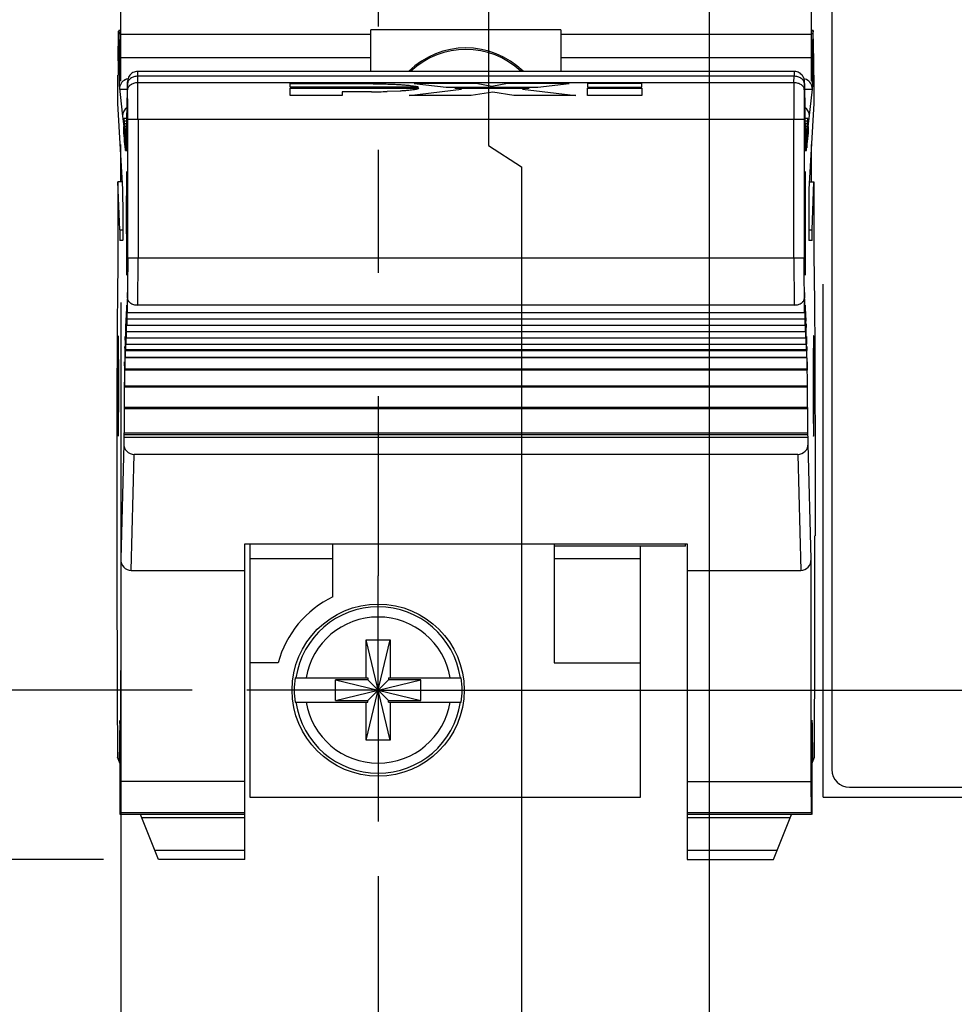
# Model space of a CAD drawing. Header units: inches. Extents: x 0 to 34, y 0 to 22.
# Tile 4 of 52: x 5.5 to 6.6, y 7.4 to 8.5. Entities that reach past the tile are written whole.
import ezdxf

# ---------------------------------------------------------------- set-up
doc = ezdxf.new("R2010")
doc.units = ezdxf.units.IN
doc.header["$LTSCALE"] = 1.87
doc.header["$MEASUREMENT"] = 0
doc.linetypes.add('CENTER', pattern=[0.6, 0.375, -0.075, 0.075, -0.075])
doc.layers.get('0').update_dxf_attribs({"linetype": 'CONTINUOUS'})
for name, color, linetype in [('02___PRT_ALL_AXES', 7, 'CONTINUOUS'), ('DEFAULT_1', 7, 'CENTER'), ('DIMENSIONS', 7, 'CONTINUOUS')]:
    doc.layers.add(name, color=color, linetype=linetype)
doc.styles.get("Standard").update_dxf_attribs({"font": 'txt', "width": 0.8})
doc.dimstyles.new('DIMSTYLE_2', dxfattribs={"dimtxt": 0.125, "dimasz": 0.18, "dimexe": 0.125, "dimexo": 0.0625, "dimgap": 0.03125, "dimtad": 0, "dimtih": 1, "dimtoh": 1, "dimzin": 0, "dimdsep": 46, "dimtxsty": 'STANDARD', "dimblk": '_FILLED', "dimblk1": '_FILLED', "dimblk2": '_FILLED', "dimcen": 0.09, "dimazin": 0, "dimtp": 0.01, "dimtm": 0.01, "dimtfac": 1, "dimtofl": 0, "dimtmove": 0, "dimatfit": 3, "dimldrblk": '_FILLED', "dimfxl": 1, "dimtolj": 1, "dimtzin": 0, "dimarcsym": 0})

# ---------------------------------------------------------------- blocks, each defined once
blk = doc.blocks.new('*D1')
at = {"layer": 'DIMENSIONS', "color": 2, "linetype": 'CONTINUOUS'}
blk.add_line((5.5858, 7.5611), (4.8874, 7.5611), dxfattribs=at)
at = {"layer": 'DIMENSIONS', "color": 2, "linetype": 'CONTINUOUS', "insert": (4.8249, 7.6236), "char_height": 0.125, "width": 1.125, "attachment_point": 3, "line_spacing_factor": 0.9}
blk.add_mtext('4.90{\\ftxt.shx;\\W1.000000;\\H0.125000; }[.193]', dxfattribs=at)
blk = doc.blocks.new('_FILLED')
at = {"color": 0, "linetype": 'BYBLOCK'}
blk.add_solid([(0, 0), (-1, 0.1736), (-1, -0.1736)], dxfattribs=at)
blk = doc.blocks.new('*D2')
at = {"layer": 'DIMENSIONS', "color": 2, "linetype": 'CONTINUOUS'}
blk.add_line((5.6867, 7.754), (4.8874, 7.754), dxfattribs=at)
at = {"layer": 'DIMENSIONS', "color": 2, "linetype": 'CONTINUOUS', "insert": (4.8249, 7.8165), "char_height": 0.125, "width": 1.125, "attachment_point": 3, "line_spacing_factor": 0.9}
blk.add_mtext('0.00{\\ftxt.shx;\\W1.000000;\\H0.125000; }[.000]', dxfattribs=at)
blk = doc.blocks.new('*D3')
at = {"layer": 'DIMENSIONS', "color": 2, "linetype": 'CONTINUOUS'}
blk.add_line((5.577, 11.0244), (4.8874, 11.0244), dxfattribs=at)
at = {"layer": 'DIMENSIONS', "color": 2, "linetype": 'CONTINUOUS', "insert": (4.8249, 11.0869), "char_height": 0.125, "width": 1.325, "attachment_point": 3, "line_spacing_factor": 0.9}
blk.add_mtext('83.07{\\ftxt.shx;\\W1.000000;\\H0.125000; }[3.270]', dxfattribs=at)
blk = doc.blocks.new('*D4')
at = {"layer": 'DIMENSIONS', "color": 2, "linetype": 'CONTINUOUS'}
blk.add_line((5.6867, 12.5768), (4.8874, 12.5768), dxfattribs=at)
at = {"layer": 'DIMENSIONS', "color": 2, "linetype": 'CONTINUOUS', "insert": (4.8249, 12.6393), "char_height": 0.125, "width": 1.425, "attachment_point": 3, "line_spacing_factor": 0.9}
blk.add_mtext('122.50{\\ftxt.shx;\\W1.000000;\\H0.125000; }[4.823]', dxfattribs=at)
blk = doc.blocks.new('*D5')
at = {"layer": 'DIMENSIONS', "color": 2, "linetype": 'CONTINUOUS'}
blk.add_line((7.2368, 12.6989), (7.8898, 12.6989), dxfattribs=at)
at = {"layer": 'DIMENSIONS', "color": 2, "linetype": 'CONTINUOUS', "insert": (7.9523, 12.7614), "char_height": 0.125, "width": 1.425, "attachment_point": 1, "line_spacing_factor": 0.9}
blk.add_mtext('125.60{\\ftxt.shx;\\W1.000000;\\H0.125000; }[4.945]', dxfattribs=at)
blk = doc.blocks.new('*D6')
at = {"layer": 'DIMENSIONS', "color": 2, "linetype": 'CONTINUOUS'}
blk.add_line((5.6173, 11.5648), (4.8874, 11.5648), dxfattribs=at)
at = {"layer": 'DIMENSIONS', "color": 2, "linetype": 'CONTINUOUS', "insert": (4.8249, 11.6273), "char_height": 0.125, "width": 1.325, "attachment_point": 3, "line_spacing_factor": 0.9}
blk.add_mtext('96.80{\\ftxt.shx;\\W1.000000;\\H0.125000; }[3.811]', dxfattribs=at)
blk = doc.blocks.new('*D7')
at = {"layer": 'DIMENSIONS', "color": 2, "linetype": 'CONTINUOUS'}
blk.add_line((5.9165, 10.0825), (4.8874, 10.0825), dxfattribs=at)
at = {"layer": 'DIMENSIONS', "color": 2, "linetype": 'CONTINUOUS', "insert": (4.8249, 10.145), "char_height": 0.125, "width": 1.325, "attachment_point": 3, "line_spacing_factor": 0.9}
blk.add_mtext('59.14{\\ftxt.shx;\\W1.000000;\\H0.125000; }[2.329]', dxfattribs=at)
blk = doc.blocks.new('*D8')
at = {"layer": 'DIMENSIONS', "color": 2, "linetype": 'CONTINUOUS'}
blk.add_line((5.6744, 8.9508), (4.8874, 8.9508), dxfattribs=at)
at = {"layer": 'DIMENSIONS', "color": 2, "linetype": 'CONTINUOUS', "insert": (4.8249, 9.0133), "char_height": 0.125, "width": 1.325, "attachment_point": 3, "line_spacing_factor": 0.9}
blk.add_mtext('30.40{\\ftxt.shx;\\W1.000000;\\H0.125000; }[1.197]', dxfattribs=at)
blk = doc.blocks.new('*D9')
at = {"layer": 'DIMENSIONS', "color": 2, "linetype": 'CONTINUOUS'}
blk.add_line((7.2422, 7.6319), (7.8898, 7.6319), dxfattribs=at)
at = {"layer": 'DIMENSIONS', "color": 2, "linetype": 'CONTINUOUS', "insert": (7.9523, 7.6944), "char_height": 0.125, "width": 1.125, "attachment_point": 1, "line_spacing_factor": 0.9}
blk.add_mtext('3.10{\\ftxt.shx;\\W1.000000;\\H0.125000; }[.122]', dxfattribs=at)
blk = doc.blocks.new('*D10')
at = {"layer": 'DIMENSIONS', "color": 2, "linetype": 'CONTINUOUS'}
blk.add_line((6.351, 10.9333), (7.8898, 10.9333), dxfattribs=at)
at = {"layer": 'DIMENSIONS', "color": 2, "linetype": 'CONTINUOUS', "insert": (7.9523, 10.9958), "char_height": 0.125, "width": 1.325, "attachment_point": 1, "line_spacing_factor": 0.9}
blk.add_mtext('80.76{\\ftxt.shx;\\W1.000000;\\H0.125000; }[3.179]', dxfattribs=at)
blk = doc.blocks.new('*D11')
at = {"color": 2, "linetype": 'CONTINUOUS'}
blk.add_line((6.8987, 7.542), (6.8987, 6.8736), dxfattribs=at)
at = {"color": 2, "linetype": 'CONTINUOUS', "insert": (6.8362, 6.8111), "char_height": 0.125, "width": 1.325, "attachment_point": 3, "rotation": 90, "line_spacing_factor": 0.9}
blk.add_mtext('25.40{\\ftxt.shx;\\W1.000000;\\H0.125000; }[1.000]', dxfattribs=at)
blk = doc.blocks.new('*D12')
at = {"layer": 'DIMENSIONS', "color": 2, "linetype": 'CONTINUOUS'}
blk.add_line((5.8987, 7.542), (5.8987, 6.8736), dxfattribs=at)
at = {"layer": 'DIMENSIONS', "color": 2, "linetype": 'CONTINUOUS', "insert": (5.8362, 6.8111), "char_height": 0.125, "width": 1.125, "attachment_point": 3, "rotation": 90, "line_spacing_factor": 0.9}
blk.add_mtext('0.00{\\ftxt.shx;\\W1.000000;\\H0.125000; }[.000]', dxfattribs=at)
blk = doc.blocks.new('*D13')
at = {"color": 2, "linetype": 'CONTINUOUS'}
blk.add_line((7.2023, 8.1999), (7.2023, 6.8736), dxfattribs=at)
at = {"color": 2, "linetype": 'CONTINUOUS', "insert": (7.1398, 6.8111), "char_height": 0.125, "width": 1.325, "attachment_point": 3, "rotation": 90, "line_spacing_factor": 0.9}
blk.add_mtext('33.11{\\ftxt.shx;\\W1.000000;\\H0.125000; }[1.304]', dxfattribs=at)
blk = doc.blocks.new('*D14')
at = {"layer": 'DIMENSIONS', "color": 2, "linetype": 'CONTINUOUS'}
blk.add_line((5.6057, 8.1954), (5.6057, 6.8736), dxfattribs=at)
at = {"layer": 'DIMENSIONS', "color": 2, "linetype": 'CONTINUOUS', "insert": (5.5432, 6.8111), "char_height": 0.125, "width": 1.125, "attachment_point": 3, "rotation": 90, "line_spacing_factor": 0.9}
blk.add_mtext('7.44{\\ftxt.shx;\\W1.000000;\\H0.125000; }[.293]', dxfattribs=at)
blk = doc.blocks.new('*D15')
at = {"layer": 'DIMENSIONS', "color": 2, "linetype": 'CONTINUOUS'}
for p, q in [((6.0244, 8.6511), (6.0244, 8.3741)), ((6.0244, 8.3741), (6.0619, 8.3497)), ((6.0619, 8.3497), (6.0619, 6.8736))]:
    blk.add_line(p, q, dxfattribs=at)
at = {"layer": 'DIMENSIONS', "color": 2, "linetype": 'CONTINUOUS', "insert": (5.9994, 6.8111), "char_height": 0.125, "width": 1.125, "attachment_point": 3, "rotation": 90, "line_spacing_factor": 0.9}
blk.add_mtext('3.19{\\ftxt.shx;\\W1.000000;\\H0.125000; }[.126]', dxfattribs=at)
blk = doc.blocks.new('*D18')
at = {"layer": 'DIMENSIONS', "color": 2, "linetype": 'CONTINUOUS'}
for p, q in [((6.1722, 9.4589), (6.1722, 9.287)), ((6.1722, 9.287), (6.2759, 9.233)), ((6.2759, 9.233), (6.2759, 6.8736))]:
    blk.add_line(p, q, dxfattribs=at)
at = {"layer": 'DIMENSIONS', "color": 2, "linetype": 'CONTINUOUS', "insert": (6.2134, 6.8111), "char_height": 0.125, "width": 1.125, "attachment_point": 3, "rotation": 90, "line_spacing_factor": 0.9}
blk.add_mtext('6.94{\\ftxt.shx;\\W1.000000;\\H0.125000; }[.273]', dxfattribs=at)

msp = doc.modelspace()

# ---------------------------------------------------------------- linework, layer by layer
at = {"color": 7, "linetype": 'CONTINUOUS'}
for p, q in [((6.4156, 8.576), (6.4156, 7.6634)), ((5.605, 8.5611), (5.605, 8.4477)), ((6.3924, 8.4477), (6.3924, 8.5611)), ((5.6024, 8.4706), (5.603, 8.5043)), ((5.6031, 8.5051), (5.605, 8.5051)), ((5.6031, 8.505), (5.6031, 8.5051)), ((5.605, 8.505), (5.6031, 8.505)), ((5.6031, 8.505), (5.6035, 8.5016)), ((5.6035, 8.5016), (5.605, 8.5016)), ((5.8905, 8.5006), (5.605, 8.5006)), ((6.107, 8.5059), (5.8905, 8.5059)), ((5.8905, 8.4586), (5.8905, 8.5059)), ((6.107, 8.5059), (6.107, 8.4586)), ((6.3924, 8.5006), (6.107, 8.5006)), ((6.3924, 8.5051), (6.3944, 8.5051)), ((6.3944, 8.505), (6.3924, 8.505)), ((6.3924, 8.5016), (6.394, 8.5016)), ((6.3944, 8.505), (6.394, 8.5016)), ((6.3944, 8.505), (6.3944, 8.5051)), ((6.395, 8.4706), (6.3944, 8.5043)), ((5.605, 8.4942), (5.6035, 8.4942)), ((5.6035, 8.4942), (5.6036, 8.443)), ((6.3939, 8.4942), (6.3924, 8.4942)), ((6.3939, 8.443), (6.3939, 8.4942)), ((5.605, 8.4744), (5.8905, 8.4744)), ((6.107, 8.4744), (6.3924, 8.4744)), ((6.3725, 8.4586), (5.6249, 8.4586)), ((5.625, 8.453), (5.6249, 8.4586)), ((6.3725, 8.4586), (6.3725, 8.453)), ((5.6023, 8.4221), (5.6023, 8.4544)), ((5.613, 8.4321), (5.6131, 8.4445)), ((5.6131, 8.4445), (5.6131, 8.4468)), ((5.6131, 8.4445), (5.6131, 8.4446)), ((5.6132, 8.4445), (5.6132, 8.4375)), ((6.3725, 8.453), (5.625, 8.453)), ((5.625, 8.4459), (5.625, 8.453)), ((5.625, 8.4459), (6.3724, 8.4459)), ((5.7983, 8.4447), (5.8782, 8.4447)), ((5.7983, 8.4405), (5.7983, 8.4447)), ((5.8782, 8.4447), (5.8931, 8.4445)), ((6.0105, 8.4447), (5.9399, 8.4447)), ((5.9399, 8.4447), (5.9761, 8.4405)), ((6.0283, 8.4415), (6.0105, 8.4447)), ((6.0459, 8.4447), (6.0283, 8.4415)), ((6.1162, 8.4447), (6.0459, 8.4447)), ((6.0806, 8.4405), (6.1162, 8.4447)), ((6.1991, 8.4447), (6.1372, 8.4447)), ((6.1372, 8.4447), (6.1372, 8.4405)), ((6.1991, 8.4405), (6.1991, 8.4447)), ((6.3724, 8.4459), (6.3725, 8.453)), ((6.3842, 8.4375), (6.3843, 8.4445)), ((6.3844, 8.4445), (6.3843, 8.4468)), ((6.3844, 8.4446), (6.3844, 8.4459)), ((6.3844, 8.4446), (6.3844, 8.4445)), ((6.3844, 8.4445), (6.3845, 8.4321)), ((6.3951, 8.4544), (6.3951, 8.4221)), ((5.6036, 8.443), (5.6075, 8.4076)), ((5.604, 8.4385), (5.613, 8.4385)), ((5.9445, 8.4405), (5.7983, 8.4405)), ((5.7983, 8.4393), (5.9451, 8.4393)), ((5.7983, 8.4313), (5.7983, 8.4393)), ((5.8906, 8.4353), (5.8578, 8.4353)), ((5.8578, 8.4353), (5.8578, 8.4313)), ((5.8911, 8.4353), (5.8906, 8.4353)), ((5.9236, 8.4361), (5.9091, 8.4355)), ((5.9339, 8.4313), (5.9935, 8.4384)), ((5.9761, 8.4405), (6.0806, 8.4405)), ((5.9861, 8.4393), (6.0708, 8.4393)), ((5.9935, 8.4384), (5.9861, 8.4393)), ((6.0292, 8.4351), (6.0047, 8.4313)), ((6.0531, 8.4313), (6.0292, 8.4351)), ((6.0708, 8.4393), (6.0632, 8.4384)), ((6.0632, 8.4384), (6.124, 8.4313)), ((6.1372, 8.4405), (6.1991, 8.4405)), ((6.1372, 8.4393), (6.1991, 8.4393)), ((6.1372, 8.4313), (6.1372, 8.4393)), ((6.1991, 8.4393), (6.1991, 8.4313)), ((6.3844, 8.4385), (6.3934, 8.4385)), ((6.3887, 8.3956), (6.3934, 8.4385)), ((6.3934, 8.4385), (6.3939, 8.443)), ((5.608, 8.3243), (5.6023, 8.4221)), ((5.6127, 8.406), (5.6127, 8.4285)), ((5.6128, 8.4286), (5.613, 8.4266)), ((5.613, 8.4266), (5.613, 8.4321)), ((5.8578, 8.4313), (5.7983, 8.4313)), ((6.0047, 8.4313), (5.9339, 8.4313)), ((6.124, 8.4313), (6.0531, 8.4313)), ((6.1991, 8.4313), (6.1372, 8.4313)), ((6.3845, 8.4321), (6.3845, 8.4266)), ((6.3845, 8.4266), (6.3847, 8.4286)), ((6.3847, 8.4285), (6.3847, 8.406)), ((6.3951, 8.4221), (6.3894, 8.3243)), ((5.6124, 8.3895), (5.6125, 8.411)), ((5.6125, 8.4112), (5.6127, 8.406)), ((5.6125, 8.411), (5.6125, 8.4112)), ((6.3847, 8.406), (6.3849, 8.4112)), ((6.3849, 8.411), (6.3849, 8.4112)), ((6.3849, 8.411), (6.385, 8.3895)), ((5.6075, 8.4076), (5.6088, 8.3956)), ((5.6125, 8.4051), (5.6091, 8.4051)), ((5.6091, 8.4051), (5.6092, 8.3839)), ((5.6125, 8.402), (5.6094, 8.402)), ((5.6094, 8.402), (5.6096, 8.3808)), ((5.6122, 8.3989), (5.6097, 8.3989)), ((5.6097, 8.3989), (5.6099, 8.3777)), ((6.3841, 8.4038), (5.6134, 8.4038)), ((5.6134, 8.2462), (5.6134, 8.4038)), ((5.6252, 8.4038), (5.6252, 8.2462)), ((6.3723, 8.2462), (6.3723, 8.4038)), ((6.3841, 8.4038), (6.3841, 8.2462)), ((6.3884, 8.4051), (6.3847, 8.4051)), ((6.388, 8.402), (6.385, 8.402)), ((6.3877, 8.3989), (6.385, 8.3989)), ((6.3875, 8.3777), (6.3877, 8.3989)), ((6.3879, 8.3808), (6.388, 8.402)), ((6.3882, 8.3839), (6.3884, 8.4051)), ((5.6088, 8.3955), (5.6089, 8.387)), ((5.6089, 8.387), (5.609, 8.3958)), ((5.6092, 8.3839), (5.6093, 8.3927)), ((5.6096, 8.3808), (5.6097, 8.3896)), ((5.6122, 8.3958), (5.6101, 8.3958)), ((5.6101, 8.3958), (5.6102, 8.3746)), ((5.6122, 8.3927), (5.6104, 8.3927)), ((5.6104, 8.3927), (5.6106, 8.3715)), ((5.6122, 8.3896), (5.6108, 8.3896)), ((5.6108, 8.3896), (5.6109, 8.3684)), ((5.6118, 8.3701), (5.612, 8.3886)), ((5.6122, 8.3886), (5.612, 8.3886)), ((5.612, 8.3886), (5.6121, 8.3774)), ((5.612, 8.3886), (5.612, 8.3886)), ((5.6121, 8.3774), (5.6122, 8.3976)), ((5.6122, 8.3977), (5.6124, 8.3895)), ((5.6122, 8.3976), (5.6122, 8.3977)), ((6.385, 8.3895), (6.3852, 8.3977)), ((6.3874, 8.3958), (6.385, 8.3958)), ((6.387, 8.3927), (6.385, 8.3927)), ((6.3852, 8.3976), (6.3852, 8.3977)), ((6.3852, 8.3976), (6.3853, 8.3774)), ((6.3867, 8.3896), (6.3852, 8.3896)), ((6.3855, 8.3886), (6.3853, 8.3886)), ((6.3853, 8.3774), (6.3855, 8.3886)), ((6.3855, 8.3886), (6.3855, 8.3886)), ((6.3855, 8.3886), (6.3856, 8.3701)), ((6.3865, 8.3684), (6.3867, 8.3896)), ((6.3869, 8.3715), (6.387, 8.3927)), ((6.3872, 8.3746), (6.3874, 8.3958)), ((6.3878, 8.3896), (6.3879, 8.3808)), ((6.3881, 8.3927), (6.3882, 8.3839)), ((6.3885, 8.3958), (6.3886, 8.387)), ((6.3886, 8.387), (6.3886, 8.3955)), ((5.6099, 8.3777), (5.61, 8.3865)), ((5.6102, 8.3746), (5.6103, 8.384)), ((5.6106, 8.3715), (5.6107, 8.384)), ((5.6109, 8.3684), (5.6111, 8.384)), ((5.6111, 8.3864), (5.6111, 8.3865)), ((5.612, 8.3864), (5.6111, 8.3864)), ((5.6111, 8.3864), (5.6112, 8.3701)), ((5.6114, 8.384), (5.6114, 8.384)), ((5.6114, 8.384), (5.6115, 8.3677)), ((5.6115, 8.3677), (5.6117, 8.384)), ((5.6119, 8.384), (5.6117, 8.384)), ((5.6117, 8.384), (5.6118, 8.3701)), ((5.6117, 8.384), (5.6117, 8.384)), ((6.3863, 8.3864), (6.3855, 8.3864)), ((6.3858, 8.384), (6.3855, 8.384)), ((6.3856, 8.3701), (6.3858, 8.384)), ((6.3858, 8.384), (6.3858, 8.384)), ((6.3858, 8.384), (6.3859, 8.3677)), ((6.3859, 8.3677), (6.3861, 8.384)), ((6.3861, 8.384), (6.3861, 8.384)), ((6.3862, 8.3701), (6.3863, 8.3864)), ((6.3863, 8.3864), (6.3863, 8.3865)), ((6.3864, 8.384), (6.3865, 8.3684)), ((6.3867, 8.384), (6.3869, 8.3715)), ((6.3871, 8.384), (6.3872, 8.3746)), ((6.3875, 8.3865), (6.3875, 8.3777)), ((5.605, 8.3755), (5.605, 8.3327)), ((6.3924, 8.3327), (6.3924, 8.3755)), ((5.605, 8.3641), (5.6057, 8.3641)), ((6.3918, 8.3641), (6.3924, 8.3641)), ((5.6075, 8.3327), (5.6022, 8.3327)), ((5.6043, 8.2782), (5.6022, 8.3327)), ((5.6022, 8.3327), (5.6022, 8.2382)), ((6.3899, 8.3327), (6.3952, 8.3327)), ((6.3932, 8.2782), (6.3952, 8.3327)), ((6.3952, 8.3327), (6.3952, 8.2382)), ((5.6082, 8.2952), (5.608, 8.3243)), ((5.6043, 8.2782), (5.6082, 8.2782)), ((5.6043, 8.2782), (5.6044, 8.2658)), ((5.6128, 8.2855), (5.6117, 8.2855)), ((6.3847, 8.2855), (6.3857, 8.2855)), ((6.3893, 8.2782), (6.3932, 8.2782)), ((6.3931, 8.2658), (6.3932, 8.2782)), ((5.608, 8.2658), (5.6044, 8.2658)), ((6.3931, 8.2658), (6.3895, 8.2658)), ((5.6134, 8.2462), (6.3841, 8.2462)), ((5.6249, 8.1925), (5.6252, 8.2462)), ((6.3723, 8.2462), (6.3725, 8.1925)), ((5.6126, 8.1997), (5.6125, 8.1767)), ((5.613, 8.2068), (5.6128, 8.1839)), ((5.6131, 8.2007), (5.613, 8.2068)), ((6.3845, 8.2068), (6.3844, 8.2007)), ((6.3846, 8.1839), (6.3845, 8.2068)), ((6.385, 8.1767), (6.3848, 8.1997)), ((5.6123, 8.1925), (5.6122, 8.1695)), ((5.6124, 8.1839), (5.6123, 8.1925)), ((6.3725, 8.1925), (5.6249, 8.1925)), ((6.3852, 8.1925), (6.385, 8.1839)), ((6.3853, 8.1695), (6.3852, 8.1925)), ((5.6116, 8.1781), (5.6115, 8.1551)), ((5.6117, 8.1695), (5.6116, 8.1781)), ((5.612, 8.1853), (5.6118, 8.1623)), ((5.6121, 8.1767), (5.612, 8.1853)), ((5.6125, 8.1767), (6.385, 8.1767)), ((5.6128, 8.1839), (6.3846, 8.1839)), ((6.3855, 8.1853), (6.3854, 8.1767)), ((6.3856, 8.1623), (6.3855, 8.1853)), ((6.3858, 8.1781), (6.3857, 8.1695)), ((6.386, 8.1551), (6.3858, 8.1781)), ((5.6113, 8.1709), (5.6111, 8.1479)), ((5.6114, 8.1623), (5.6113, 8.1709)), ((5.6122, 8.1695), (6.3853, 8.1695)), ((6.3862, 8.1709), (6.3861, 8.1623)), ((6.3863, 8.1479), (6.3862, 8.1709)), ((5.6106, 8.1566), (5.6105, 8.133)), ((5.6107, 8.1479), (5.6106, 8.1566)), ((5.611, 8.1615), (5.6109, 8.1418)), ((5.6115, 8.1551), (6.386, 8.1551)), ((5.6118, 8.1623), (6.3856, 8.1623)), ((6.3866, 8.1418), (6.3864, 8.1615)), ((6.3868, 8.1566), (6.3867, 8.1479)), ((6.387, 8.133), (6.3868, 8.1566)), ((5.6102, 8.1453), (5.6101, 8.1197)), ((5.6103, 8.1408), (5.6102, 8.1453)), ((5.6109, 8.1418), (5.6108, 8.1408)), ((5.6108, 8.1408), (6.3866, 8.1408)), ((5.6109, 8.1418), (6.3866, 8.1418)), ((5.6111, 8.1479), (6.3863, 8.1479)), ((6.3866, 8.1408), (6.3866, 8.1418)), ((6.3873, 8.1197), (6.3872, 8.1453)), ((6.3872, 8.1453), (6.3872, 8.1408)), ((6.387, 8.1322), (5.6104, 8.1322)), ((5.6105, 8.133), (6.387, 8.133)), ((5.6101, 8.1185), (5.6098, 8.1278)), ((5.6098, 8.1278), (5.6098, 8.1006)), ((5.6101, 8.1197), (6.3873, 8.1197)), ((6.3874, 8.1185), (5.6101, 8.1185)), ((6.3876, 8.1278), (6.3874, 8.1185)), ((6.3877, 8.1006), (6.3876, 8.1278)), ((5.6031, 8.1004), (5.6021, 8.1004)), ((5.6095, 8.1045), (5.6094, 8.0762)), ((6.3877, 8.099), (5.6097, 8.099)), ((5.6098, 8.1006), (6.3877, 8.1006)), ((6.388, 8.0762), (6.388, 8.1045)), ((6.3943, 8.1004), (6.3953, 8.1004)), ((5.6092, 8.0757), (5.6092, 8.047)), ((5.6094, 8.0762), (6.388, 8.0762)), ((6.388, 8.0742), (5.6094, 8.0742)), ((6.3883, 8.047), (6.3883, 8.0757)), ((5.6011, 8.0646), (5.6011, 7.9295)), ((6.3964, 8.0646), (6.3964, 7.9295)), ((5.6091, 8.0447), (5.6089, 8.0421)), ((5.6089, 8.0421), (6.3886, 8.0421)), ((5.6089, 8.0421), (5.6089, 8.0345)), ((6.3883, 8.0447), (5.6091, 8.0447)), ((5.6092, 8.047), (6.3883, 8.047)), ((6.3886, 8.0421), (6.3883, 8.0447)), ((6.3886, 8.0345), (6.3886, 8.0421)), ((5.6089, 8.0345), (5.6055, 7.903)), ((6.392, 7.903), (6.3886, 8.0345)), ((5.6172, 7.8902), (5.6207, 8.0224)), ((6.3768, 8.0224), (5.6207, 8.0224)), ((6.3768, 8.0224), (6.3802, 7.8902)), ((5.7468, 7.9205), (6.2507, 7.9205)), ((5.7468, 7.5611), (5.7468, 7.9205)), ((5.7527, 7.9205), (5.7527, 7.6319)), ((5.8472, 7.8602), (5.8472, 7.9205)), ((6.0991, 7.9205), (6.0991, 7.7849)), ((6.2487, 7.9177), (6.0991, 7.9177)), ((6.1975, 7.6319), (6.1975, 7.9177)), ((6.2487, 7.9177), (6.2487, 7.9205)), ((6.2507, 7.9205), (6.2507, 7.5611)), ((5.6055, 7.903), (5.6053, 7.65)), ((5.8472, 7.9036), (5.7527, 7.9036)), ((6.1975, 7.9036), (6.0991, 7.9036)), ((6.3922, 7.65), (6.392, 7.903)), ((5.6172, 7.8902), (5.7468, 7.8902)), ((6.2507, 7.8902), (6.3802, 7.8902)), ((5.8849, 7.8111), (5.9125, 7.8111)), ((5.9125, 7.6969), (5.8849, 7.8111)), ((5.8849, 7.7678), (5.8849, 7.8111)), ((5.8849, 7.6969), (5.9125, 7.8111)), ((5.9125, 7.8111), (5.9125, 7.7678)), ((5.7847, 7.7849), (5.7527, 7.7849)), ((6.0991, 7.7849), (6.1975, 7.7849)), ((5.8041, 7.7678), (5.887, 7.7678)), ((5.887, 7.7657), (5.8502, 7.7657)), ((5.8502, 7.7657), (5.9472, 7.7423)), ((5.8502, 7.7423), (5.9472, 7.7657)), ((5.8502, 7.7423), (5.8502, 7.7657)), ((5.887, 7.7678), (5.887, 7.7657)), ((5.9104, 7.7423), (5.887, 7.7657)), ((5.887, 7.7423), (5.9104, 7.7657)), ((5.9104, 7.7678), (5.9934, 7.7678)), ((5.9104, 7.7678), (5.9104, 7.7657)), ((5.9472, 7.7657), (5.9104, 7.7657)), ((5.9472, 7.7423), (5.9472, 7.7657)), ((5.8041, 7.7402), (5.887, 7.7402)), ((5.8502, 7.7423), (5.887, 7.7423)), ((5.8849, 7.6969), (5.8849, 7.7402)), ((5.887, 7.7402), (5.887, 7.7423)), ((5.9104, 7.7423), (5.9472, 7.7423)), ((5.9104, 7.7402), (5.9104, 7.7423)), ((5.9104, 7.7402), (5.9934, 7.7402)), ((5.9125, 7.7402), (5.9125, 7.6969)), ((5.6044, 7.7167), (5.6037, 7.6726)), ((6.3931, 7.7167), (6.3937, 7.6726)), ((5.6048, 7.6704), (5.6046, 7.7079)), ((6.3928, 7.7079), (6.3927, 7.6704)), ((5.9125, 7.6969), (5.8849, 7.6969)), ((5.6048, 7.6699), (5.6017, 7.6776)), ((5.6049, 7.6122), (5.6048, 7.6704)), ((6.3927, 7.6704), (6.3926, 7.6122)), ((6.3927, 7.6699), (6.3957, 7.6776)), ((5.6053, 7.65), (5.605, 7.6145)), ((5.7468, 7.65), (5.6053, 7.65)), ((6.2507, 7.65), (6.3922, 7.65)), ((6.3925, 7.6145), (6.3922, 7.65)), ((6.4356, 7.6434), (6.7729, 7.6434)), ((5.7527, 7.6319), (6.1975, 7.6319)), ((5.605, 7.6145), (5.7468, 7.6145)), ((6.2507, 7.6145), (6.3925, 7.6145)), ((5.7468, 7.6122), (5.6049, 7.6122)), ((5.6483, 7.5611), (5.6279, 7.6122)), ((5.7468, 7.6085), (5.6293, 7.6085)), ((6.3925, 7.6122), (6.2507, 7.6122)), ((6.3681, 7.6085), (6.2507, 7.6085)), ((6.3491, 7.5611), (6.3696, 7.6122)), ((5.6441, 7.5716), (5.7468, 7.5716)), ((6.2507, 7.5716), (6.3533, 7.5716)), ((5.7468, 7.5611), (5.6483, 7.5611)), ((6.2507, 7.5611), (6.3491, 7.5611))]:
    msp.add_line(p, q, dxfattribs=at)
msp.add_lwpolyline([(6.3844, 8.4459), (6.3844, 8.4465), (6.3843, 8.447), (6.3843, 8.4475), (6.3843, 8.4482), (6.3841, 8.4491), (6.3839, 8.45), (6.3836, 8.4509), (6.3832, 8.4519), (6.3826, 8.4529), (6.382, 8.4539), (6.3813, 8.4548), (6.3804, 8.4556), (6.3794, 8.4564), (6.3784, 8.4571), (6.3772, 8.4577), (6.3759, 8.4581), (6.3746, 8.4584), (6.3732, 8.4586), (6.3725, 8.4586)], dxfattribs=at)
msp.add_circle((5.8987, 7.754), 0.098, dxfattribs=at)
for centre, radius, start, end in [((5.6156, 8.443), 0.0121, 160.1443, 179.9674), ((5.6158, 8.4385), 0.0118, 115.4028, 179.9385), ((5.6155, 8.443), 0.012, 151.4377, 160.0616), ((5.6159, 8.4384), 0.0119, 101.3696, 115.4226), ((-1.1983, 8.4049), 6.8234, 359.99093, 0.34482), ((12.1048, 8.4081), 5.7325, 179.62151, 180.04274), ((6.3816, 8.4384), 0.0119, 64.6019, 78.5942), ((6.3816, 8.4385), 0.0118, 0.0551, 64.6225), ((1.9476, 8.4072), 3.6658, 359.9463, 0.4733), ((5.8895, 9.5269), 1.0915, 270.0813, 271.0283), ((10.7531, 8.4046), 4.369, 179.5691, 180.0112), ((5.6192, 8.4076), 0.0118, 123.7767, 179.9556), ((6.3782, 8.4076), 0.0118, 0.0444, 56.2236), ((5.6224, 8.3956), 0.0136, 172.6919, 178.5087), ((5.6224, 8.3956), 0.0136, 178.5087, 180.4387), ((6.3751, 8.3956), 0.0136, 1.4914, 7.3078), ((6.375, 8.3956), 0.0136, 359.5613, 1.4913), ((11.2817, 8.2847), 5.6699, 179.9918, 180.3879), ((0.726, 8.2821), 4.8868, 359.5775, 0.0398), ((12.0546, 8.2847), 5.6699, 179.9918, 180.3879), ((1.4989, 8.2821), 4.8868, 359.5775, 0.0398), ((5.8987, 7.754), 0.1181, 115.8914, 164.812), ((5.8987, 7.754), 0.0947, 8.3637, 171.6363), ((5.8987, 7.754), 0.0832, 9.5336, 170.4664), ((5.8987, 7.754), 0.0956, 171.7166, 188.2834), ((5.8987, 7.754), 0.0956, 351.7166, 8.2834), ((5.8987, 7.754), 0.0947, 188.3637, 351.6363), ((5.8987, 7.754), 0.0832, 189.5336, 350.4664), ((6.4356, 7.6634), 0.02, 180, 270)]:
    msp.add_arc(centre, radius, start, end, dxfattribs=at)
for centre, major_axis, ratio, start_param, end_param in [((5.6031, 8.4972), (0, 0.00787), 0.008727, 0, 0.444994), ((5.6035, 8.4938), (0, 0.00787), 0.008727, 4.77341, 6.20458), ((6.394, 8.4938), (0, 0.00787), 0.008727, 0.078605, 1.509775), ((6.3944, 8.4972), (0, 0.00787), 0.008727, -0.444994, 0), ((5.6025, 8.4529), (0, 0.0197), 0.008727, 0.444994, 1.492191), ((6.3949, 8.4529), (0, 0.0197), 0.008727, -1.492191, -0.444994), ((6.3821, 8.443), (0.0009, 0.0119), 0.992059, -1.493736, -0.991525), ((6.3895, 8.2952), (0, 0.0294), 0.008727, 0.148396, 3.141638), ((5.6111, 7.827), (0, 0.315), 0.008727, 0.239166, 0.249526), ((6.3863, 7.827), (0, 0.315), 0.008727, -0.249526, -0.239166), ((5.6111, 7.827), (0, 0.315), 0.008727, 0.378792, 0.389153), ((6.3863, 7.827), (0, 0.315), 0.008727, -0.389153, -0.378792), ((5.6111, 7.827), (0, 0.315), 0.008727, 0.518419, 0.528779), ((6.3863, 7.827), (0, 0.315), 0.008727, -0.528779, -0.518419), ((5.6111, 7.827), (0, 0.315), 0.008727, 0.658045, 0.668405), ((6.3863, 7.827), (0, 0.315), 0.008727, -0.668405, -0.658045), ((5.6111, 7.827), (0, 0.315), 0.008727, 0.797671, 0.808032), ((6.3863, 7.827), (0, 0.315), 0.008727, -0.808032, -0.797671), ((5.6207, 8.0345), (0.0005, 0.0121), 0.976055, -4.669582, -3.101554), ((6.3768, 8.0345), (-0.0005, 0.0121), 0.976055, -3.181631, -1.613603), ((5.6052, 7.9295), (0, 0.4724), 0.008727, -4.712389, -4.14987), ((6.3922, 7.9295), (0, 0.4724), 0.008727, -2.133315, -1.570796), ((5.6173, 7.903), (0.0003, 0.0128), 0.923322, -4.689307, -3.121279), ((6.3802, 7.903), (-0.0003, 0.0128), 0.923322, -3.161907, -1.593879), ((5.6045, 7.6996), (0, 0.0197), 0.008727, 5.148721, 6.806784), ((6.393, 7.6996), (0, 0.0197), 0.008727, -0.523599, 1.134464), ((5.6049, 7.6201), (0, 0.00787), 0.008727, -3.141593, -2.356194), ((6.3925, 7.6201), (0, 0.00787), 0.008727, -3.926991, -3.141593)]:
    msp.add_ellipse(centre, major_axis=major_axis, ratio=ratio, start_param=start_param, end_param=end_param, dxfattribs=at)
for points, knots in [([(5.6249, 8.4586), (5.623, 8.4586), (5.6191, 8.4576), (5.6146, 8.4535), (5.613, 8.4487), (5.6131, 8.4457), (5.6131, 8.4446)], [0, 0, 0, 0, 0.282106, 0.563973, 0.842236, 1, 1, 1, 1]), ([(5.625, 8.453), (5.6235, 8.453), (5.6205, 8.4526), (5.6167, 8.4508), (5.6139, 8.448), (5.6132, 8.4457), (5.6132, 8.4445)], [0, 0, 0, 0, 0.286641, 0.553504, 0.789368, 1, 1, 1, 1]), ([(5.6132, 8.4375), (5.6132, 8.4386), (5.614, 8.441), (5.6167, 8.4437), (5.6206, 8.4455), (5.6235, 8.4459), (5.625, 8.4459)], [0, 0, 0, 0, 0.210557, 0.44634, 0.713262, 1, 1, 1, 1]), ([(5.8931, 8.4445), (5.8956, 8.4445), (5.9005, 8.4445), (5.9077, 8.4443), (5.9146, 8.444), (5.919, 8.4438), (5.9212, 8.4437)], [0, 0, 0, 0, 0.264844, 0.523822, 0.770876, 1, 1, 1, 1]), ([(5.9212, 8.4437), (5.9227, 8.4436), (5.9257, 8.4434), (5.9299, 8.4431), (5.9338, 8.4427), (5.9362, 8.4425), (5.9373, 8.4423)], [0, 0, 0, 0, 0.286336, 0.55059, 0.789562, 1, 1, 1, 1]), ([(6.3724, 8.4459), (6.3739, 8.4459), (6.3768, 8.4455), (6.3807, 8.4438), (6.3835, 8.441), (6.3842, 8.4386), (6.3842, 8.4375)], [0, 0, 0, 0, 0.27556, 0.553559, 0.798014, 1, 1, 1, 1]), ([(6.3843, 8.4445), (6.3843, 8.4456), (6.3836, 8.448), (6.3808, 8.4508), (6.3769, 8.4526), (6.3739, 8.453), (6.3725, 8.453)], [0, 0, 0, 0, 0.202401, 0.447107, 0.724974, 1, 1, 1, 1]), ([(5.9381, 8.4374), (5.9372, 8.4373), (5.9351, 8.437), (5.9317, 8.4367), (5.9278, 8.4364), (5.9251, 8.4362), (5.9236, 8.4361)], [0, 0, 0, 0, 0.196397, 0.430854, 0.700582, 1, 1, 1, 1]), ([(5.9373, 8.4423), (5.9383, 8.4422), (5.9402, 8.442), (5.9424, 8.4415), (5.9439, 8.4412), (5.9444, 8.4407), (5.9445, 8.4405)], [0, 0, 0, 0, 0.409131, 0.714115, 0.909583, 1, 1, 1, 1]), ([(5.9451, 8.4393), (5.9449, 8.4391), (5.9443, 8.4387), (5.9428, 8.4383), (5.9407, 8.4378), (5.9391, 8.4376), (5.9381, 8.4374)], [0, 0, 0, 0, 0.110235, 0.313007, 0.610644, 1, 1, 1, 1]), ([(5.6123, 8.3445), (5.6122, 8.3445), (5.6122, 8.3444), (5.6122, 8.3443), (5.6122, 8.3439), (5.6121, 8.3432), (5.6121, 8.3419), (5.6121, 8.34), (5.612, 8.3375), (5.612, 8.3346), (5.6119, 8.3312), (5.6119, 8.3257), (5.6118, 8.318), (5.6118, 8.3079), (5.6117, 8.2969), (5.6117, 8.2893), (5.6117, 8.2855)], [0, 0, 0, 0, 0.000901, 0.004169, 0.00985, 0.017927, 0.041182, 0.073752, 0.115405, 0.165672, 0.224019, 0.289906, 0.441821, 0.615351, 0.803868, 1, 1, 1, 1]), ([(5.6128, 8.2855), (5.6128, 8.2893), (5.6128, 8.2968), (5.6127, 8.3077), (5.6127, 8.3177), (5.6126, 8.3254), (5.6126, 8.3308), (5.6125, 8.3342), (5.6125, 8.3372), (5.6125, 8.3397), (5.6124, 8.3417), (5.6124, 8.343), (5.6123, 8.3438), (5.6123, 8.3441), (5.6123, 8.3444), (5.6123, 8.3445), (5.6123, 8.3445)], [0, 0, 0, 0, 0.193986, 0.38061, 0.552727, 0.703917, 0.769754, 0.82827, 0.878944, 0.921257, 0.954736, 0.979131, 0.987867, 0.994266, 0.99831, 1, 1, 1, 1]), ([(6.3852, 8.3445), (6.3852, 8.3445), (6.3852, 8.3444), (6.3851, 8.3441), (6.3851, 8.3438), (6.3851, 8.343), (6.385, 8.3417), (6.385, 8.3397), (6.3849, 8.3372), (6.3849, 8.3342), (6.3849, 8.3308), (6.3848, 8.3254), (6.3848, 8.3177), (6.3847, 8.3077), (6.3847, 8.2968), (6.3847, 8.2893), (6.3847, 8.2855)], [0, 0, 0, 0, 0.00169, 0.005734, 0.012133, 0.020869, 0.045264, 0.078743, 0.121056, 0.17173, 0.230246, 0.296083, 0.447273, 0.61939, 0.806014, 1, 1, 1, 1]), ([(6.3857, 8.2855), (6.3857, 8.2893), (6.3857, 8.2969), (6.3857, 8.3079), (6.3856, 8.318), (6.3856, 8.3257), (6.3855, 8.3312), (6.3855, 8.3346), (6.3854, 8.3375), (6.3854, 8.34), (6.3854, 8.3419), (6.3853, 8.3432), (6.3853, 8.3439), (6.3852, 8.3443), (6.3852, 8.3444), (6.3852, 8.3445), (6.3852, 8.3445)], [0, 0, 0, 0, 0.196132, 0.384649, 0.558179, 0.710094, 0.775981, 0.834328, 0.884595, 0.926248, 0.958818, 0.982073, 0.99015, 0.995831, 0.999099, 1, 1, 1, 1]), ([(5.608, 8.2658), (5.608, 8.2658), (5.608, 8.2659), (5.608, 8.2659), (5.608, 8.2661), (5.608, 8.2665), (5.6081, 8.2671), (5.6081, 8.2681), (5.6081, 8.2693), (5.6081, 8.2708), (5.6081, 8.2725), (5.6082, 8.2752), (5.6082, 8.2791), (5.6082, 8.2841), (5.6082, 8.2895), (5.6082, 8.2933), (5.6082, 8.2952)], [0, 0, 0, 0, 0.001282, 0.004921, 0.010942, 0.019335, 0.04318, 0.076251, 0.118197, 0.168644, 0.227098, 0.292985, 0.444512, 0.617334, 0.804995, 1, 1, 1, 1]), ([(5.6119, 8.2463), (5.6119, 8.2448), (5.6119, 8.242), (5.6119, 8.238), (5.612, 8.2346), (5.612, 8.2317), (5.6121, 8.2295), (5.6121, 8.228), (5.6122, 8.2272), (5.6122, 8.2267), (5.6122, 8.2266), (5.6122, 8.2264), (5.6123, 8.2264)], [0, 0, 0, 0, 0.225587, 0.426065, 0.599385, 0.743529, 0.856579, 0.937424, 0.965552, 0.985373, 0.996819, 1, 1, 1, 1]), ([(5.6123, 8.2264), (5.6123, 8.2264), (5.6123, 8.2266), (5.6123, 8.2268), (5.6123, 8.2273), (5.6124, 8.2281), (5.6124, 8.2296), (5.6125, 8.2318), (5.6125, 8.2346), (5.6126, 8.238), (5.6126, 8.2419), (5.6126, 8.2446), (5.6126, 8.246)], [0, 0, 0, 0, 0.005646, 0.019315, 0.040995, 0.070619, 0.153384, 0.266957, 0.410247, 0.581444, 0.778663, 1, 1, 1, 1]), ([(5.6134, 8.2462), (5.6134, 8.2367), (5.6133, 8.2236), (5.6132, 8.2084), (5.6131, 8.2028), (5.6131, 8.2007)], [0, 0, 0, 0, 0.628601, 0.859437, 1, 1, 1, 1]), ([(6.3844, 8.2007), (6.3843, 8.2028), (6.3843, 8.2084), (6.3841, 8.2236), (6.3841, 8.2367), (6.3841, 8.2462)], [0, 0, 0, 0, 0.140563, 0.3714, 1, 1, 1, 1]), ([(6.3848, 8.2463), (6.3848, 8.2448), (6.3848, 8.242), (6.3849, 8.2381), (6.3849, 8.2347), (6.385, 8.2319), (6.385, 8.2297), (6.3851, 8.2282), (6.3851, 8.2273), (6.3851, 8.2268), (6.3852, 8.2266), (6.3852, 8.2264), (6.3852, 8.2264)], [0, 0, 0, 0, 0.221222, 0.418397, 0.589598, 0.732928, 0.846556, 0.929362, 0.959, 0.980689, 0.994359, 1, 1, 1, 1]), ([(6.3852, 8.2264), (6.3852, 8.2264), (6.3852, 8.2266), (6.3852, 8.2267), (6.3853, 8.2272), (6.3853, 8.228), (6.3854, 8.2294), (6.3854, 8.2316), (6.3855, 8.2345), (6.3855, 8.2378), (6.3855, 8.2418), (6.3856, 8.2446), (6.3856, 8.246)], [0, 0, 0, 0, 0.003174, 0.014607, 0.034409, 0.062514, 0.143305, 0.256294, 0.400401, 0.573728, 0.77427, 1, 1, 1, 1]), ([(5.6022, 8.2382), (5.602, 8.2292), (5.6017, 8.2068), (5.6012, 8.1489), (5.6011, 8.1), (5.6011, 8.0646)], [0, 0, 0, 0, 0.155351, 0.387687, 1, 1, 1, 1]), ([(6.3952, 8.2382), (6.3954, 8.2292), (6.3957, 8.2068), (6.3962, 8.1489), (6.3963, 8.1), (6.3964, 8.0646)], [0, 0, 0, 0, 0.155351, 0.387687, 1, 1, 1, 1]), ([(5.6131, 8.2007), (5.6131, 8.1997), (5.6136, 8.1975), (5.6162, 8.1948), (5.6201, 8.1929), (5.6232, 8.1925), (5.6249, 8.1925)], [0, 0, 0, 0, 0.189081, 0.408986, 0.682162, 1, 1, 1, 1]), ([(6.3725, 8.1925), (6.3742, 8.1925), (6.3773, 8.1929), (6.3813, 8.1948), (6.3838, 8.1975), (6.3844, 8.1997), (6.3844, 8.2007)], [0, 0, 0, 0, 0.317838, 0.591014, 0.810919, 1, 1, 1, 1]), ([(5.6026, 8.1575), (5.6026, 8.1575), (5.6026, 8.1574), (5.6026, 8.1573), (5.6026, 8.1569), (5.6025, 8.1562), (5.6025, 8.155), (5.6024, 8.1531), (5.6024, 8.1508), (5.6024, 8.1479), (5.6023, 8.1446), (5.6023, 8.1393), (5.6022, 8.1319), (5.6022, 8.1221), (5.6021, 8.1115), (5.6021, 8.1042), (5.6021, 8.1004)], [0, 0, 0, 0, 0.000901, 0.004169, 0.00985, 0.017927, 0.041182, 0.073752, 0.115405, 0.165672, 0.224019, 0.289906, 0.441821, 0.615351, 0.803868, 1, 1, 1, 1]), ([(5.6031, 8.1004), (5.6031, 8.1041), (5.6031, 8.1114), (5.6031, 8.1219), (5.6031, 8.1316), (5.603, 8.139), (5.603, 8.1442), (5.6029, 8.1476), (5.6029, 8.1504), (5.6028, 8.1529), (5.6028, 8.1548), (5.6028, 8.156), (5.6027, 8.1568), (5.6027, 8.1571), (5.6027, 8.1574), (5.6027, 8.1575), (5.6026, 8.1575)], [0, 0, 0, 0, 0.193986, 0.38061, 0.552727, 0.703917, 0.769754, 0.82827, 0.878944, 0.921257, 0.954736, 0.979131, 0.987867, 0.994266, 0.99831, 1, 1, 1, 1]), ([(6.3948, 8.1575), (6.3948, 8.1575), (6.3948, 8.1574), (6.3948, 8.1571), (6.3947, 8.1568), (6.3947, 8.156), (6.3947, 8.1548), (6.3946, 8.1529), (6.3946, 8.1504), (6.3945, 8.1476), (6.3945, 8.1442), (6.3944, 8.139), (6.3944, 8.1316), (6.3944, 8.1219), (6.3943, 8.1114), (6.3943, 8.1041), (6.3943, 8.1004)], [0, 0, 0, 0, 0.00169, 0.005734, 0.012133, 0.020869, 0.045264, 0.078743, 0.121056, 0.17173, 0.230246, 0.296083, 0.447273, 0.61939, 0.806014, 1, 1, 1, 1]), ([(6.3953, 8.1004), (6.3953, 8.1042), (6.3953, 8.1115), (6.3953, 8.1221), (6.3952, 8.1319), (6.3952, 8.1393), (6.3951, 8.1446), (6.3951, 8.1479), (6.3951, 8.1508), (6.395, 8.1531), (6.395, 8.155), (6.3949, 8.1562), (6.3949, 8.1569), (6.3949, 8.1573), (6.3949, 8.1574), (6.3948, 8.1575), (6.3948, 8.1575)], [0, 0, 0, 0, 0.196132, 0.384649, 0.558179, 0.710094, 0.775981, 0.834328, 0.884595, 0.926248, 0.958818, 0.982073, 0.99015, 0.995831, 0.999099, 1, 1, 1, 1]), ([(5.6021, 8.1004), (5.6021, 8.0967), (5.6021, 8.0894), (5.6022, 8.0788), (5.6022, 8.069), (5.6023, 8.0615), (5.6023, 8.0563), (5.6024, 8.0529), (5.6024, 8.0501), (5.6024, 8.0477), (5.6025, 8.0459), (5.6025, 8.0446), (5.6026, 8.044), (5.6026, 8.0436), (5.6026, 8.0435), (5.6026, 8.0433), (5.6026, 8.0433)], [0, 0, 0, 0, 0.196132, 0.384649, 0.558179, 0.710094, 0.775981, 0.834327, 0.884595, 0.926248, 0.958818, 0.982073, 0.99015, 0.995831, 0.999099, 1, 1, 1, 1]), ([(5.6026, 8.0433), (5.6027, 8.0434), (5.6027, 8.0435), (5.6027, 8.0437), (5.6027, 8.0441), (5.6028, 8.0448), (5.6028, 8.0461), (5.6028, 8.048), (5.6029, 8.0504), (5.6029, 8.0533), (5.603, 8.0566), (5.603, 8.0619), (5.6031, 8.0693), (5.6031, 8.079), (5.6031, 8.0895), (5.6031, 8.0967), (5.6031, 8.1004)], [0, 0, 0, 0, 0.00169, 0.005734, 0.012133, 0.020869, 0.045264, 0.078743, 0.121056, 0.17173, 0.230245, 0.296083, 0.447273, 0.61939, 0.806014, 1, 1, 1, 1]), ([(6.3943, 8.1004), (6.3943, 8.0967), (6.3943, 8.0895), (6.3944, 8.079), (6.3944, 8.0693), (6.3944, 8.0619), (6.3945, 8.0566), (6.3945, 8.0533), (6.3946, 8.0504), (6.3946, 8.048), (6.3947, 8.0461), (6.3947, 8.0448), (6.3947, 8.0441), (6.3948, 8.0437), (6.3948, 8.0435), (6.3948, 8.0434), (6.3948, 8.0433)], [0, 0, 0, 0, 0.193986, 0.38061, 0.552727, 0.703917, 0.769755, 0.82827, 0.878944, 0.921257, 0.954736, 0.979131, 0.987867, 0.994266, 0.99831, 1, 1, 1, 1]), ([(6.3948, 8.0433), (6.3948, 8.0433), (6.3949, 8.0435), (6.3949, 8.0436), (6.3949, 8.044), (6.3949, 8.0446), (6.395, 8.0459), (6.395, 8.0477), (6.3951, 8.0501), (6.3951, 8.0529), (6.3951, 8.0563), (6.3952, 8.0615), (6.3952, 8.069), (6.3953, 8.0788), (6.3953, 8.0894), (6.3953, 8.0967), (6.3953, 8.1004)], [0, 0, 0, 0, 0.000901, 0.004169, 0.00985, 0.017927, 0.041182, 0.073752, 0.115405, 0.165673, 0.224019, 0.289906, 0.441821, 0.615351, 0.803868, 1, 1, 1, 1])]:
    msp.add_open_spline(points, degree=3, knots=knots, dxfattribs=at)
at = {"layer": '02___PRT_ALL_AXES', "color": 7, "linetype": 'CONTINUOUS'}
for q in [(6.4057, 8.2162), (7.1797, 7.6319)]:
    msp.add_line((6.4057, 7.6319), q, dxfattribs=at)
for radius, start, end in [(0.0935, 45.7777, 134.2223), (0.0917, 46.8883, 133.1117)]:
    msp.add_arc((5.9987, 8.3918), radius, start, end, dxfattribs=at)
at = {"layer": 'DEFAULT_1', "color": 7, "linetype": 'CENTER'}
for p, q in [((5.8987, 12.5768), (5.8987, 7.8842)), ((5.8987, 7.754), (5.8987, 7.8842)), ((5.8987, 7.754), (5.7492, 7.754)), ((5.8987, 7.754), (6.7492, 7.754)), ((5.8987, 7.754), (5.8987, 7.6045))]:
    msp.add_line(p, q, dxfattribs=at)

# ---------------------------------------------------------------- dimensions: what is measured, and where the dimension line sits
at = {"color": 2, "linetype": 'CONTINUOUS'}
for feature_location, offset, origin, picture, middle in [((7.2023, 8.1999), (0, -1.3263), (5.8987, 8.2624), '*D13', (7.2023, 6.1486)), ((6.8987, 7.542), (0, -0.6684), (5.8987, 7.6045), '*D11', (6.8987, 6.1486))]:
    dim = msp.add_ordinate_dim(feature_location=feature_location, offset=offset, dtype=1, origin=origin, dimstyle='DIMSTYLE_2', dxfattribs=at)
    dim.commit()
    dim.dimension.update_dxf_attribs({"geometry": picture, "text_midpoint": middle})
at = {"layer": 'DIMENSIONS', "color": 2, "linetype": 'CONTINUOUS'}
for feature_location, offset, dtype, origin, picture, middle in [((7.2368, 12.6989), (0.653, 0), 0, (5.6057, 7.754), '*D5', (8.6648, 12.6989)), ((5.6867, 12.5768), (-0.7993, 0), 0, (5.7492, 7.754), '*D4', (4.1124, 12.5768)), ((5.6173, 11.5648), (-0.7299, 0), 0, (5.6798, 7.754), '*D6', (4.1624, 11.5648)), ((5.577, 11.0244), (-0.6896, 0), 0, (5.6395, 7.754), '*D3', (4.1624, 11.0244)), ((6.351, 10.9333), (1.5388, 0), 0, (6.2885, 7.754), '*D10', (8.6148, 10.9333)), ((5.9165, 10.0825), (-1.0291, 0), 0, (5.979, 7.754), '*D7', (4.1624, 10.0825)), ((6.1722, 9.4589), (0.1038, -2.5853), 1, (5.8987, 9.4648), '*D18', (6.2759, 6.2486)), ((5.6744, 8.9508), (-0.787, 0), 0, (5.7369, 7.754), '*D8', (4.1624, 8.9508)), ((6.0244, 8.6511), (0.0375, -1.7776), 1, (5.8987, 8.7136), '*D15', (6.0619, 6.2486)), ((5.6057, 8.1954), (0, -1.3219), 1, (5.8987, 8.2579), '*D14', (5.6057, 6.2486)), ((5.6867183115, 7.7539716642), (-0.7993110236, 0), 0, (5.7492183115, 7.7539716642), '*D2', (4.2624072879, 7.7539716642)), ((5.5858, 7.5611), (-0.6984, 0), 0, (5.7492, 7.754), '*D1', (4.2624, 7.5611)), ((7.2422, 7.6319), (0.6476, 0), 0, (6.4057, 7.754), '*D9', (8.5148, 7.6319)), ((5.8987261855, 7.5419637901), (0, -0.6684055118), 1, (5.8987261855, 7.6044637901), '*D12', (5.8987261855, 6.2485582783))]:
    dim = msp.add_ordinate_dim(feature_location=feature_location, offset=offset, dtype=dtype, origin=origin, dimstyle='DIMSTYLE_2', dxfattribs=at)
    dim.commit()
    dim.dimension.update_dxf_attribs({"geometry": picture, "text_midpoint": middle})

doc.saveas('drawing.dxf')
